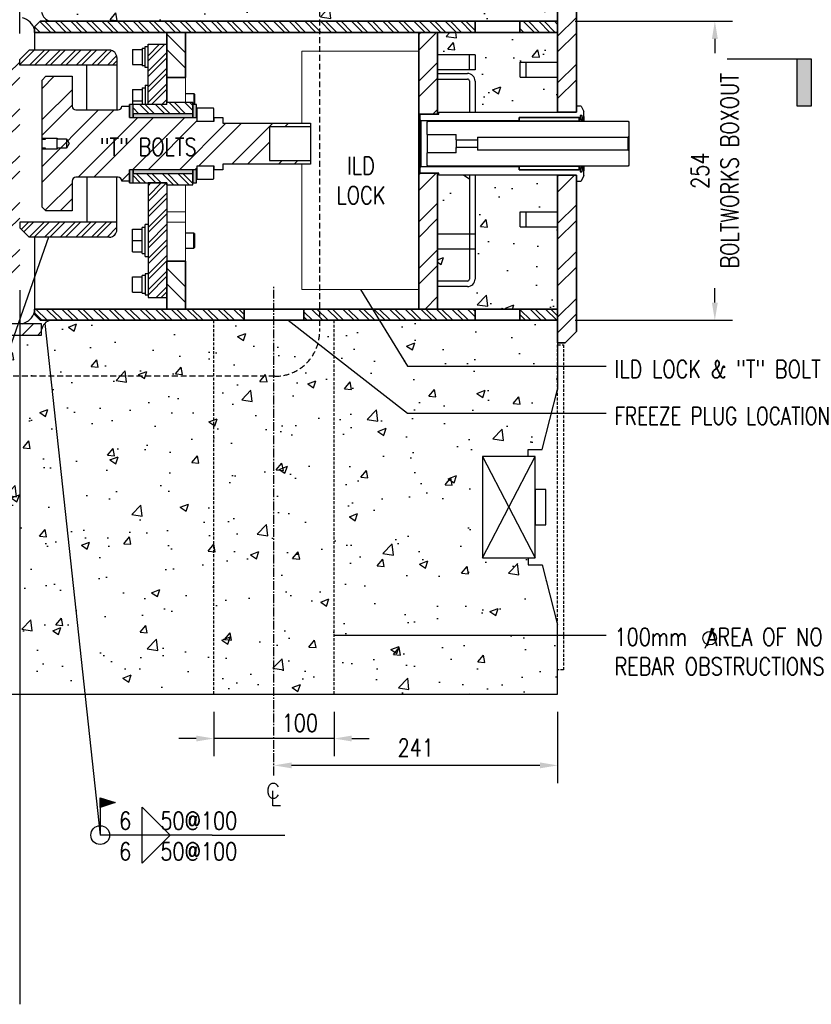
# Model space of a CAD drawing. Header units: millimetres. Extents: x -378 to 2927, y -2262 to 346.
# Tile 13 of 14: x 2255 to 2927, y -943 to -107. Entities that reach past the tile are written whole.
import ezdxf

# ---------------------------------------------------------------- set-up
doc = ezdxf.new("R2010")
doc.units = ezdxf.units.MM
doc.linetypes.add('CENTER2', pattern=[1.125, 0.75, -0.125, 0.125, -0.125])
doc.linetypes.add('HIDDEN', pattern=[0.375, 0.25, -0.125])
for name, color, linetype in [('G-ANNO-TTLS', 1, 'Continuous'), ('S-ANNO-CNTR', 1, 'CENTER2'), ('S-ANNO-SYMB_5', 5, 'Continuous'), ('S-ANNO-TEXT', 2, 'Continuous'), ('S-DETL-CONC', 4, 'Continuous'), ('S-DETL-STLS', 3, 'Continuous'), ('S-SDEL-DIMS', 3, 'Continuous'), ('S-SDEL-LW10', 8, 'Continuous'), ('S-SECT-HIDE', 2, 'HIDDEN'), ('S-SECT-PATT', 1, 'Continuous'), ('S-SECT-STLS', 3, 'Continuous')]:
    doc.layers.add(name, color=color, linetype=linetype)
doc.layers.add('S-SDEL-LW18', color=190, linetype='Continuous', lineweight=18)
doc.layers.add('S-SDEL-LW35', color=32, linetype='Continuous', lineweight=35)
doc.styles.add('ROMANS', font='ROMANS.shx', dxfattribs={"width": 0.8})
doc.styles.add('Text', font='romans.shx', dxfattribs={"width": 0.8, "height": 3})
doc.dimstyles.new('NFL_1', dxfattribs={"dimscale": 0, "dimtxt": 3, "dimasz": 3, "dimexe": 3, "dimexo": 3, "dimgap": 1.5, "dimtad": 1, "dimdec": 0, "dimzin": 3, "dimdsep": 46, "dimtxsty": 'Text', "dimcen": 3, "dimdle": 3, "dimclrd": 1, "dimclre": 1, "dimclrt": 2, "dimadec": 0, "dimazin": 0, "dimtfac": 0.75, "dimtdec": 0, "dimtmove": 2, "dimatfit": 3, "dimfxl": 0.125, "dimtfillclr": 1, "dimfrac": 2, "dimtolj": 1, "dimtzin": 0, "dimarcsym": 1})
doc.dimstyles.get("Standard").update_dxf_attribs({"dimtxt": 0.125, "dimasz": 0.125, "dimexe": 0.18, "dimexo": 0.0625, "dimgap": 0.125, "dimtad": 0, "dimtih": 1, "dimtoh": 1, "dimdec": 4, "dimzin": 0, "dimdsep": 46, "dimtxsty": 'Text', "dimcen": 0.125, "dimclrt": 2, "dimadec": 0, "dimazin": 0, "dimtfac": 1, "dimtdec": 4, "dimtofl": 0, "dimtmove": 0, "dimatfit": 3, "dimfxl": 0.18, "dimtolj": 1, "dimtzin": 0, "dimarcsym": 0})
pattern_1 = [(50, (-24082.74, -3050.7), (71.72602, -6.27521), [7.5, -82.5]), (355, (-24082.74, -3050.7), (-13.87513, 75.21921), [6, -66]), (100.45144, (-24076.76, -3051.22), (57.85088, 68.944), [6.37402, -70.11421]), (46.1842, (-24082.74, -3030.7), (106.72413, -16.55193), [11.25, -123.75]), (96.63564, (-24073.85, -3032.08), (93.4662, 97.41186), [9.56103, -105.17138]), (351.18416, (-24082.74, -3030.7), (93.4662, 97.41186), [9, -99]), (21, (-24072.74, -3035.7), (59.6907, -40.26189), [7.5, -82.5]), (326, (-24072.74, -3035.7), (24.33153, 72.515), [6, -66]), (71.45144, (-24067.766, -3039.054), (84.02224, 32.25312), [6.37402, -70.11421]), (37.5, (-24082.74, -3050.7), (1.215986, 33.289385), [0, -65.2, 0, -67, 0, -66.25]), (7.5, (-24082.74, -3050.7), (26.306954, 39.44117), [0, -38.2, 0, -63.7, 0, -25.25]), (327.5, (-24105.04, -3050.7), (53.382244, -2.255487), [0, -25, 0, -78, 0, -103.5]), (317.5, (-24115.04, -3050.7), (58.31862, 10.0105), [0, -32.5, 0, -51.8, 0, -73.5])]
pattern_2 = [(315, (-24082.74, -3050.699), (6.629126, 6.629126), []), (315, (-24082.74, -3055.1185), (6.629126, 6.629126), [])]
pattern_3 = [(45, (-24082.74, -3050.7), (-19.887378, 19.887378), []), (45, (-24069.482, -3050.7), (-19.887378, 19.887378), [])]
pattern_4 = [(45, (-24082.74, -3050.699), (-6.629126, 6.629126), []), (45, (-24078.3205, -3050.699), (-6.629126, 6.629126), [])]

# ---------------------------------------------------------------- blocks, each defined once
blk = doc.blocks.new('GH2105')
at = {"color": 0, "linetype": 'ByBlock', "lineweight": -2}
for points in [[(0.0192, 0.1763), (0.0145, 0.1858), (0.0049, 0.1954), (-0.0046, 0.2001), (-0.0237, 0.2001), (-0.0332, 0.1954), (-0.0427, 0.1858), (-0.0475, 0.1763), (-0.0522, 0.162), (-0.0522, 0.1383), (-0.0475, 0.124), (-0.0427, 0.1145), (-0.0332, 0.105), (-0.0237, 0.1002), (-0.0046, 0.1002), (0.0049, 0.105), (0.0145, 0.1145), (0.0192, 0.124)], [(0.0333, 0.05), (-0.0167, 0.05), (-0.0167, 0.15)]]:
    blk.add_lwpolyline(points, dxfattribs=at)
blk = doc.blocks.new('*D91')
at = {"layer": 'Defpoints', "color": 0, "transparency": 16777216}
for p in [(2711.65, -680.01), (2470.65, -740.55), (2470.65, -740.55)]:
    blk.add_point(p, dxfattribs=at)
at = {"layer": 'S-SDEL-DIMS', "color": 1, "lineweight": -2, "transparency": 16777216}
for p, q in [((2711.65, -695.01), (2711.65, -755.55)), ((2696.65, -740.55), (2485.65, -740.55))]:
    blk.add_line(p, q, dxfattribs=at)
at = {"layer": 'S-SDEL-DIMS', "color": 1, "transparency": 16777216}
for points in [[(2485.65, -738.05), (2485.65, -743.05), (2470.65, -740.55)], [(2696.65, -738.05), (2696.65, -743.05), (2711.65, -740.55)]]:
    blk.add_solid(points, dxfattribs=at)
at = {"layer": 'S-SDEL-DIMS', "color": 2, "transparency": 16777216, "insert": (2591.15, -725.55), "char_height": 15, "attachment_point": 5, "style": 'Text'}
blk.add_mtext('\\A1;241', dxfattribs=at)
blk = doc.blocks.new('GH2108')
at = {"color": 0, "linetype": 'ByBlock', "lineweight": -2}
blk.add_line((0.0299, 0.0048), (0.0731, 0.1002), dxfattribs=at)
blk.add_circle((0.0511, 0.0525), 0.0325, dxfattribs=at)
blk = doc.blocks.new('*D92')
at = {"layer": 'Defpoints', "color": 0, "transparency": 16777216}
for p in [(2711.65, -108.51), (2845.26, -108.51), (2711.65, -362.51)]:
    blk.add_point(p, dxfattribs=at)
at = {"layer": 'S-SDEL-DIMS', "color": 1, "lineweight": -2, "transparency": 16777216}
for p, q in [((2726.65, -108.51), (2860.26, -108.51)), ((2845.26, -123.51), (2845.26, -135.72)), ((2845.26, -347.51), (2845.26, -335.29)), ((2726.65, -362.51), (2860.26, -362.51))]:
    blk.add_line(p, q, dxfattribs=at)
at = {"layer": 'S-SDEL-DIMS', "color": 1, "transparency": 16777216}
for points in [[(2842.76, -123.51), (2847.76, -123.51), (2845.26, -108.51)], [(2842.76, -347.51), (2847.76, -347.51), (2845.26, -362.51)]]:
    blk.add_solid(points, dxfattribs=at)
at = {"layer": 'S-SDEL-DIMS', "color": 2, "transparency": 16777216, "insert": (2845.26, -235.51), "char_height": 15, "attachment_point": 5, "rotation": 90, "style": 'Text'}
blk.add_mtext('\\A1;254\\PBOLTWORKS BOXOUT', dxfattribs=at)
blk = doc.blocks.new('FLAG')
blk.add_hatch(color=0).paths.add_polyline_path([(-11.91, 8.03), (-14.29, 8.03), (-14.29, 0), (-11.91, 0)])
at = {"color": 0}
blk.add_lwpolyline([(0, 0), (-14.29, 0), (-14.29, 8.03), (-11.91, 8.03), (-11.91, 0)], dxfattribs=at)
blk = doc.blocks.new('*D100')
at = {"layer": 'Defpoints', "color": 0, "transparency": 16777216}
for p in [(2102.15, 114.28), (2254.55, 86.73), (2254.55, -133.96)]:
    blk.add_point(p, dxfattribs=at)
at = {"layer": 'S-SDEL-DIMS', "color": 1, "lineweight": -2, "transparency": 16777216}
for p, q in [((2254.55, -118.96), (2254.55, 101.73)), ((2102.15, 99.28), (2102.15, 71.73)), ((2117.15, 86.73), (2125.23, 86.73)), ((2239.55, 86.73), (2230.51, 86.73))]:
    blk.add_line(p, q, dxfattribs=at)
at = {"layer": 'S-SDEL-DIMS', "color": 1, "transparency": 16777216}
for points in [[(2117.15, 89.23), (2117.15, 84.23), (2102.15, 86.73)], [(2239.55, 89.23), (2239.55, 84.23), (2254.55, 86.73)]]:
    blk.add_solid(points, dxfattribs=at)
at = {"layer": 'S-SDEL-DIMS', "color": 2, "transparency": 16777216, "insert": (2177.87, 86.73), "char_height": 15, "attachment_point": 5, "style": 'Text'}
blk.add_mtext('\\A1;152 DOOR\\POVERLAP', dxfattribs=at)
blk = doc.blocks.new('*D102')
at = {"layer": 'Defpoints', "color": 0, "transparency": 16777216}
for p in [(2419.65, -680.01), (2521.65, -680.01), (2419.65, -717.75)]:
    blk.add_point(p, dxfattribs=at)
at = {"layer": 'S-SDEL-DIMS', "color": 1, "lineweight": -2, "transparency": 16777216}
for p, q in [((2419.65, -695.01), (2419.65, -732.75)), ((2521.65, -695.01), (2521.65, -732.75)), ((2404.65, -717.75), (2389.65, -717.75)), ((2521.65, -717.75), (2419.65, -717.75)), ((2536.65, -717.75), (2551.65, -717.75))]:
    blk.add_line(p, q, dxfattribs=at)
at = {"layer": 'S-SDEL-DIMS', "color": 1, "transparency": 16777216}
for points in [[(2404.65, -715.25), (2404.65, -720.25), (2419.65, -717.75)], [(2536.65, -715.25), (2536.65, -720.25), (2521.65, -717.75)]]:
    blk.add_solid(points, dxfattribs=at)
at = {"layer": 'S-SDEL-DIMS', "color": 2, "transparency": 16777216, "insert": (2492.63, -704.47), "char_height": 15, "attachment_point": 5, "style": 'Text'}
blk.add_mtext('\\A1;100', dxfattribs=at)
blk = doc.blocks.new('SH2006')
blk.add_line((0.75, 0), (0, 0))
blk.add_lwpolyline([(0.281, -0.187), (0.281, 0.187), (0.469, 0)], close=True)
blk = doc.blocks.new('SH2009')
blk.add_circle((0, 0), 0.063)
blk = doc.blocks.new('SH2008')
for p, q in [((0, 0.185), (0, 0.25)), ((0, 0.25), (0.1, 0.218)), ((0, 0.25), (0, 0)), ((0, 0.218), (0.1, 0.218)), ((0.1, 0.218), (0, 0.185)), ((0.003, 0.19), (0.003, 0.246)), ((0.003, 0.246), (0.09, 0.218)), ((0.09, 0.218), (0.003, 0.19)), ((0.006, 0.197), (0.006, 0.24)), ((0.006, 0.24), (0.078, 0.218)), ((0.078, 0.218), (0.006, 0.197)), ((0.01, 0.202), (0.01, 0.234)), ((0.01, 0.234), (0.067, 0.218)), ((0.067, 0.218), (0.01, 0.202)), ((0.014, 0.208), (0.014, 0.228)), ((0.014, 0.228), (0.051, 0.218)), ((0.051, 0.218), (0.014, 0.208)), ((0.032, 0.22), (0.018, 0.223)), ((0.018, 0.213), (0.032, 0.216))]:
    blk.add_line(p, q)

msp = doc.modelspace()

# ---------------------------------------------------------------- hatches: boundary and pattern name
at = {"layer": 'S-SECT-PATT'}
h = msp.add_hatch(dxfattribs=at)
h.set_pattern_fill('AR-CONC', color=256, scale=10)
h.set_pattern_definition(pattern_1)
h.paths.add_polyline_path([(2711.65, -7.01), (2111.65, -7.01), (2111.65, -96.01), (2273.15, -96.01), (2273.15, -100.76, 0.314251), (2280.9, -108.51), (2711.65, -108.51)])
h = msp.add_hatch(dxfattribs=at)
h.set_pattern_fill('ANSI32', color=256, scale=75)
h.set_pattern_definition(pattern_3)
h.paths.add_polyline_path([(2727.57, -98.94), (2718, -89.46), (2711.65, -89.46), (2711.65, -185.61), (2727.57, -185.61), (2727.57, -180.67), (2727.57, -180.67)])
h.paths.add_polyline_path([(2727.57, -244.21), (2727.57, -244.21), (2727.57, -239.33), (2711.65, -239.33), (2711.65, -381.56), (2718, -381.56), (2727.57, -371.99)])
h = msp.add_hatch(dxfattribs=at)
h.set_pattern_fill('ANSI32', color=256, scale=25, angle=270)
h.set_pattern_definition(pattern_2)
h.paths.add_polyline_path([(2711.65, -108.51), (2679.68, -108.51), (2679.68, -117.99), (2711.65, -117.99)])
h.paths.add_polyline_path([(2641.68, -108.51), (2271.89, -108.51), (2267.15, -113.25), (2267.15, -117.99), (2641.68, -117.99)])
h = msp.add_hatch(dxfattribs=at)
h.set_pattern_fill('ANSI32', color=256, scale=75, angle=270)
h.set_pattern_definition([(315, (-24082.74, -3050.7), (19.887378, 19.887378), []), (315, (-24082.74, -3063.957), (19.887378, 19.887378), [])])
h.paths.add_polyline_path([(2395.34, -312.21), (2379.5, -312.21), (2379.5, -343.03), (2379.5, -352.94), (2395.34, -352.94)])
h.paths.add_polyline_path([(2395.34, -117.99), (2379.5, -117.99), (2379.5, -156.23), (2395.34, -156.23)])
h = msp.add_hatch(dxfattribs=at)
h.set_pattern_fill('ANSI32', color=256, scale=75)
h.set_pattern_definition(pattern_3)
h.paths.add_polyline_path([(2609.71, -237.57), (2593.8, -237.57), (2593.8, -352.94), (2609.71, -352.94)])
h.paths.add_polyline_path([(2609.71, -117.99), (2593.8, -117.99), (2593.8, -187.31), (2609.71, -187.31)])
h = msp.add_hatch(dxfattribs=at)
h.set_pattern_fill('AR-CONC', color=256, scale=10)
h.set_pattern_definition(pattern_1)
h.paths.add_polyline_path([(2711.65, -117.99), (2609.71, -117.99), (2609.71, -137.04), (2641.46, -137.04), (2641.46, -149.74), (2609.71, -149.74), (2609.71, -152.87), (2635.03, -152.87, -0.414213), (2641.46, -159.31), (2641.46, -185.61), (2711.65, -185.61), (2711.65, -156.09), (2679.9, -156.09), (2679.9, -143.39), (2711.65, -143.39)])
h.paths.add_polyline_path([(2636.64, -159.22, 0.414214), (2635.03, -157.61), (2609.71, -157.61), (2609.71, -187.31), (2610.58, -187.31), (2610.58, -185.61), (2636.64, -185.61)])
h.paths.add_polyline_path([(2636.64, -239.33), (2610.58, -239.33), (2610.58, -237.57), (2609.71, -237.57), (2609.71, -289.44), (2636.64, -289.44)])
h.paths.add_polyline_path([(2636.64, -302.14), (2609.71, -302.14), (2609.71, -329.15), (2635.03, -329.15, 0.414214), (2636.64, -327.54)], flags=17)
h.paths.add_polyline_path([(2711.65, -283.09), (2679.9, -283.09), (2679.9, -270.39), (2711.65, -270.39), (2711.65, -239.33), (2641.46, -239.33), (2641.46, -327.45, -0.414214), (2635.03, -333.89), (2609.71, -333.89), (2609.71, -352.94), (2711.65, -352.94)])
h = msp.add_hatch(dxfattribs=at)
h.set_pattern_fill('ANSI32', color=256, scale=25)
h.set_pattern_definition(pattern_4)
h.paths.add_polyline_path([(2337.14, -139.34, 0.417349), (2330.48, -132.96), (2262.48, -132.96), (2254.55, -140.9), (2254.55, -145.71), (2337.14, -145.71)])
h.paths.add_polyline_path([(2337.14, -285.32), (2337.14, -279.17), (2254.55, -279.17), (2254.55, -283.98), (2262.48, -291.92), (2330.84, -291.92, 0.411085)])
h = msp.add_hatch(dxfattribs=at)
h.set_pattern_fill('ANSI32', color=256, scale=25)
h.set_pattern_definition(pattern_4)
h.paths.add_polyline_path([(2379.5, -127.9), (2363.59, -127.9), (2363.59, -179.11), (2379.5, -179.11), (2379.5, -177.49)])
h.paths.add_polyline_path([(2379.5, -277.26), (2379.5, -245.83), (2363.59, -245.83), (2363.59, -343.03), (2379.5, -343.03), (2379.5, -312.21), (2379.5, -312.21)])
h = msp.add_hatch(dxfattribs=at)
h.set_pattern_fill('ANSI32', color=256, scale=75)
h.set_pattern_definition([(45, (-24080.34, -3050.7), (-19.887378, 19.887378), []), (45, (-24067.082, -3050.7), (-19.887378, 19.887378), [])])
h.paths.add_polyline_path([(2254.55, -133.96), (2203.6, -133.96, 0.419789), (2206.98, -138.5), (2239.51, -143.43, -0.375189), (2245.05, -149.78), (2245.05, -321.15, -0.366443), (2239.71, -327.46), (2206.86, -332.44, 0.410773), (2203.6, -336.96), (2254.55, -336.96)])
h = msp.add_hatch(dxfattribs=at)
h.set_pattern_fill('ANSI32', color=256, scale=75)
h.set_pattern_definition([(45, (-24755.016, -3276.357), (-19.887378, 19.887378), []), (45, (-24741.758, -3276.357), (-19.887378, 19.887378), [])])
h.paths.add_polyline_path([(2302.29, -183.86), (2338.19, -183.86, 0.414214), (2341.37, -180.67), (2347.74, -180.67), (2347.74, -190.29), (2405.17, -190.29), (2405.17, -193.41), (2419.74, -193.41), (2419.74, -190.29), (2427.12, -190.29), (2427.12, -195.03), (2501.69, -195.03), (2501.69, -198.15), (2466.74, -198.15), (2466.74, -226.73), (2501.69, -226.73), (2501.69, -229.85), (2427.12, -229.85), (2427.12, -234.59), (2419.74, -234.59), (2419.74, -231.47), (2405.17, -231.47), (2405.17, -234.59), (2347.74, -234.59), (2347.74, -244.21), (2341.37, -244.21, 0.414217), (2338.19, -241.02), (2302.29, -241.02, 0.414214), (2299.1, -244.21), (2299.1, -269.61), (2276.89, -269.61), (2273.7, -266.42), (2273.7, -158.46), (2276.89, -155.27), (2299.1, -155.27), (2299.1, -180.67, 0.414214)])
h = msp.add_hatch(color=256, dxfattribs=at)
h.dxf.hatch_style = 1
h.paths.add_polyline_path([(2350.92, -234.66), (2347.74, -234.66), (2347.74, -245.76), (2350.92, -245.76)], flags=16)
h.paths.add_polyline_path([(2350.92, -237.84), (2350.92, -245.76), (2350.92, -245.76), (2347.74, -245.76), (2347.74, -234.59), (2404.9, -234.59), (2404.9, -245.76), (2401.72, -245.76), (2401.72, -238.65), (2400.91, -237.84)])
h.paths.add_polyline_path([(2404.9, -179.11), (2401.72, -179.11), (2401.72, -186.23), (2401.72, -190.22), (2404.9, -190.22)])
h.paths.add_polyline_path([(2401.72, -187.04), (2350.92, -187.04), (2350.92, -190.22), (2401.72, -190.22)])
h.paths.add_polyline_path([(2350.92, -179.11), (2347.74, -179.11), (2347.74, -190.22), (2350.92, -190.22)])
h = msp.add_hatch(dxfattribs=at)
h.set_pattern_fill('ANSI32', color=256, scale=25, angle=270)
h.set_pattern_definition([(315, (-24755.016, -3106.199), (6.629126, 6.629126), []), (315, (-24755.016, -3110.6185), (6.629126, 6.629126), [])])
h.paths.add_polyline_path([(2401.72, -179.11), (2401.72, -177.49), (2379.5, -177.49), (2379.5, -179.11), (2350.92, -179.11), (2350.92, -186.23), (2350.92, -187.04), (2401.72, -187.04)])
h.paths.add_polyline_path([(2401.72, -238.65), (2400.91, -237.84), (2350.92, -237.84), (2350.92, -245.76), (2379.5, -245.76), (2379.5, -247.39), (2401.72, -247.39), (2401.72, -245.76), (2401.72, -245.76)])
h = msp.add_hatch(color=256, dxfattribs=at)
h.dxf.hatch_style = 1
h.paths.add_polyline_path([(2350.92, -234.66), (2347.74, -234.66), (2347.74, -245.76), (2350.92, -245.76)])
h = msp.add_hatch(dxfattribs=at)
h.set_pattern_fill('ANSI32', color=256, scale=25, angle=270)
h.set_pattern_definition(pattern_2)
h.paths.add_polyline_path([(2445.25, -352.94), (2267.15, -352.94), (2267.15, -357.68), (2271.89, -362.51), (2445.25, -362.51)])
h = msp.add_hatch(dxfattribs=at)
h.set_pattern_fill('ANSI32', color=256, scale=25, angle=270)
h.set_pattern_definition(pattern_2)
h.paths.add_polyline_path([(2641.68, -352.94), (2496.05, -352.94), (2496.05, -362.51), (2641.68, -362.51)])
h.paths.add_polyline_path([(2711.65, -352.94), (2679.68, -352.94), (2679.68, -362.51), (2711.65, -362.51)])
h = msp.add_hatch(dxfattribs=at)
h.set_pattern_fill('AR-CONC', color=256, scale=10)
h.set_pattern_definition(pattern_1)
h.paths.add_polyline_path([(2711.65, -421.26), (2711.65, -383.26), (2711.65, -362.51), (2521.65, -362.51), (2521.65, -680.01), (2711.65, -680.01), (2711.65, -621.26), (2698.65, -570.26), (2686.65, -570.26), (2686.65, -564.26), (2647.88, -564.26), (2647.88, -478.26), (2686.65, -478.26), (2686.65, -472.26), (2698.65, -472.26)])
h.paths.add_polyline_path([(2521.65, -362.51), (2470.65, -362.51), (2470.65, -680.01), (2521.65, -680.01)])
h.paths.add_polyline_path([(2470.65, -362.51), (2419.65, -362.51), (2419.65, -680.01), (2470.65, -680.01)])
h.paths.add_polyline_path([(2419.65, -362.51), (2280.9, -362.51, 0.314251), (2273.15, -370.26), (2273.15, -375.01), (2111.65, -375.01), (2111.65, -525.01), (2102.15, -525.01), (2102.15, -680.01), (2419.65, -680.01)])
h = msp.add_hatch(dxfattribs=at)
h.set_pattern_fill('ANSI32', color=256, scale=75)
h.set_pattern_definition([(45, (-24269.374, -3115.76), (-19.887378, 19.887378), []), (45, (-24256.116, -3115.76), (-19.887378, 19.887378), [])])
h.paths.add_polyline_path([(2273.15, -365.51), (2102.15, -365.5), (2102.15, -525.01), (2111.65, -525.01), (2111.65, -375.01), (2273.15, -375.01)])

# ---------------------------------------------------------------- linework, layer by layer
at = {"layer": 'S-ANNO-CNTR', "ltscale": 10}
msp.add_line((2470.65, -749.02), (2470.65, -333.45), dxfattribs=at)
at = {"layer": 'S-ANNO-SYMB_5', "linetype": 'HIDDEN', "ltscale": 20}
msp.add_lwpolyline([(1867.19, 35.91), (2471.4, 35.91, -0.430022), (2509.4, -2.09), (2509.4, -372.1, -0.414214), (2471.4, -410.1), (1867.19, -410.1, -0.414214), (1829.19, -372.1), (1829.19, -2.09, -0.403863)], format="xyb", close=True, dxfattribs=at)
at = {"layer": 'S-ANNO-TEXT', "ltscale": 10}
msp.add_line((2254.55, -336.96), (2254.55, -943.5), dxfattribs=at)
at = {"layer": 'S-ANNO-TEXT'}
msp.add_line((2418.24, -799.78), (2479.8, -799.78), dxfattribs=at)
at = {"layer": 'S-DETL-CONC'}
for p, q in [((2711.65, -108.51), (2711.65, -7.01)), ((2271.89, -362.51), (2711.65, -362.51)), ((2711.65, -362.51), (2711.65, -421.26)), ((2698.65, -472.26), (2711.65, -421.26)), ((2686.65, -478.26), (2686.65, -472.26)), ((2686.65, -472.26), (2698.65, -472.26)), ((2686.65, -564.26), (2686.65, -570.26)), ((2686.65, -570.26), (2698.65, -570.26)), ((2698.65, -570.26), (2711.65, -621.26)), ((2711.65, -680.01), (2711.65, -621.26)), ((2102.15, -680.01), (2711.65, -680.01))]:
    msp.add_line(p, q, dxfattribs=at)
at = {"layer": 'S-DETL-STLS'}
msp.add_lwpolyline([(2102.15, -525.01), (2111.65, -525.01), (2111.65, -375.01), (2273.15, -375.01), (2273.15, -365.51), (2102.15, -365.5)], close=True, dxfattribs=at)
at = {"layer": 'S-SDEL-LW10'}
for p, q in [((2641.46, -137.04), (2609.71, -137.04)), ((2636.64, -149.74), (2636.64, -137.04)), ((2641.46, -137.04), (2641.46, -149.74)), ((2641.46, -149.74), (2609.71, -149.74)), ((2684.73, -143.39), (2684.73, -156.09)), ((2609.71, -152.87), (2635.03, -152.87)), ((2350.38, -166.47), (2350.38, -179.11)), ((2358.51, -165.18), (2358.51, -179.11)), ((2361.08, -162.74), (2361.08, -179.11)), ((2641.46, -159.31), (2641.46, -185.61)), ((2402.47, -169.82), (2402.47, -179.11)), ((2403.01, -170.36), (2403.01, -179.11)), ((2350.38, -176.19), (2358.51, -176.19)), ((2641.46, -239.33), (2641.46, -327.45)), ((2684.73, -270.39), (2684.73, -283.09)), ((2350.38, -304.46), (2350.38, -285.02)), ((2641.46, -289.44), (2609.71, -289.44)), ((2641.46, -289.44), (2641.46, -302.14)), ((2350.38, -294.74), (2358.51, -294.74)), ((2641.46, -302.14), (2609.71, -302.14)), ((2635.03, -333.89), (2609.71, -333.89))]:
    msp.add_line(p, q, dxfattribs=at)
for points in [[(2267.15, -117.99), (2267.15, -132.96)], [(2350.38, -132.42), (2358.51, -132.42)], [(2350.38, -132.42), (2350.38, -145.36), (2358.51, -145.36)], [(2358.51, -131.35), (2361.08, -131.35)], [(2361.08, -129.91), (2363.59, -129.91)], [(2361.08, -146.43), (2358.51, -146.43)], [(2363.59, -147.87), (2361.08, -147.87)], [(2679.9, -156.09), (2679.9, -143.39)], [(2679.9, -143.39), (2711.65, -143.39)], [(2609.71, -157.61), (2635.03, -157.61)], [(2679.9, -156.09), (2711.65, -156.09)], [(2350.38, -166.47), (2358.51, -166.47)], [(2358.51, -165.18), (2361.08, -165.18)], [(2361.08, -162.74), (2363.59, -162.74)], [(2636.64, -159.22), (2636.64, -185.61)], [(2395.35, -169.82), (2402.47, -169.82)], [(2402.47, -169.82), (2403.01, -170.36)], [(2405.17, -182.57), (2405.17, -190.29)], [(2636.64, -239.33), (2636.64, -327.54)], [(2679.9, -283.09), (2679.9, -270.39)], [(2679.9, -270.39), (2711.65, -270.39)], [(2361.08, -283.66), (2358.51, -283.66)], [(2363.59, -281.23), (2361.08, -281.23)], [(2679.9, -283.09), (2711.65, -283.09)], [(2267.15, -291.92), (2267.15, -352.94)], [(2350.38, -285.02), (2358.51, -285.02)], [(2402.47, -288.37), (2395.35, -288.37)], [(2403.01, -288.91), (2402.47, -288.37)], [(2402.47, -301.11), (2403.01, -300.56)], [(2350.38, -304.46), (2358.51, -304.46)], [(2358.51, -305.75), (2361.08, -305.75)], [(2361.08, -308.18), (2363.59, -308.18)], [(2395.35, -301.11), (2402.47, -301.11)], [(2350.38, -338.51), (2350.38, -325.56), (2358.51, -325.56)], [(2361.08, -324.5), (2358.51, -324.5)], [(2363.59, -323.06), (2361.08, -323.06)], [(2635.03, -329.15), (2609.71, -329.15)], [(2350.38, -338.51), (2358.51, -338.51)], [(2358.51, -339.58), (2361.08, -339.58)], [(2361.08, -341.02), (2363.59, -341.02)]]:
    msp.add_lwpolyline(points, dxfattribs=at)
for points in [[(2419.47, -193.41), (2419.47, -192.59), (2419.47, -182.91, 0.399485), (2418.92, -182.23), (2405.51, -182.23)], [(2405.17, -234.59), (2405.17, -242.31, 0.34464), (2405.51, -242.65), (2418.92, -242.65, 0.399485), (2419.47, -241.97), (2419.47, -232.29), (2419.47, -231.47)]]:
    msp.add_lwpolyline(points, format="xyb", dxfattribs=at)
for centre, radius, start, end in [((2252.82, -119.87), 14.95, 16.47725, 73.87931), ((2282.58, -99.08), 9.58, 190.10922, 259.89078), ((2635.03, -159.31), 6.43, 0, 90), ((2635.03, -159.22), 1.61, 0, 90), ((2405.56, -182.62), 0.389, 96.96795, 173.03205), ((2635.03, -327.45), 6.43, 270, 0), ((2635.03, -327.54), 1.61, 270, 0), ((2252.82, -351.06), 14.95, 286.12069, 343.52275), ((2282.58, -371.94), 9.58, 100.10922, 169.89078)]:
    msp.add_arc(centre, radius, start, end, dxfattribs=at)
for points in [[(2358.51, -131.35), (2358.51, -131.35), (2358.51, -146.43), (2358.51, -146.43)], [(2358.51, -339.58), (2358.51, -339.58), (2358.51, -324.5), (2358.51, -324.5)]]:
    msp.add_open_spline(points, degree=3, dxfattribs=at)
for points in [[(2361.08, -147.87), (2361.08, -147.87), (2361.08, -147.8), (2361.08, -147.8), (2361.08, -141.86), (2361.08, -134.92), (2361.08, -129.98), (2361.08, -129.98), (2361.08, -129.91), (2361.08, -129.91)], [(2358.51, -305.75), (2358.51, -305.75), (2358.51, -305.47), (2358.51, -305.47), (2358.51, -298.3), (2358.51, -291.12), (2358.51, -283.94), (2358.51, -283.94), (2358.51, -283.66), (2358.51, -283.66)], [(2361.08, -308.18), (2361.08, -308.18), (2361.08, -307.91), (2361.08, -307.91), (2361.08, -299.06), (2361.08, -290.21), (2361.08, -281.36), (2361.08, -281.36), (2361.08, -281.23), (2361.08, -281.23)], [(2402.47, -301.11), (2402.47, -301.11), (2402.47, -300.97), (2402.47, -300.97), (2402.47, -296.86), (2402.47, -292.75), (2402.47, -288.64), (2402.47, -288.64), (2402.47, -288.37), (2402.47, -288.37)], [(2403.01, -288.91), (2403.01, -288.91), (2403.01, -289.32), (2403.01, -289.32), (2403.01, -293.02), (2403.01, -296.73), (2403.01, -300.43), (2403.01, -300.43), (2403.01, -300.56), (2403.01, -300.56)], [(2361.08, -323.06), (2361.08, -323.06), (2361.08, -323.13), (2361.08, -323.13), (2361.08, -329.07), (2361.08, -336.01), (2361.08, -340.95), (2361.08, -340.95), (2361.08, -341.02), (2361.08, -341.02)]]:
    msp.add_open_spline(points, degree=3, knots=[0, 0, 0, 0, 1, 1, 1, 2, 2, 2, 3, 3, 3, 3], dxfattribs=at)
at = {"layer": 'S-SDEL-LW18'}
for p, q in [((2379.5, -270.26), (2395.35, -270.26)), ((2379.5, -279.26), (2395.35, -279.26))]:
    msp.add_line(p, q, dxfattribs=at)
for points in [[(2494.41, -229.85), (2494.41, -336.24), (2593.8, -336.24), (2593.8, -133.91), (2494.41, -133.91), (2494.41, -195.03)], [(2395.34, -156.23), (2395.34, -177.49)], [(2395.35, -247.39), (2395.35, -312.21)]]:
    msp.add_lwpolyline(points, dxfattribs=at)
at = {"layer": 'S-SDEL-LW35'}
for p, q in [((2641.68, -108.51), (2641.68, -117.99)), ((2679.68, -108.51), (2679.68, -117.99)), ((2395.34, -156.23), (2395.34, -117.99)), ((2609.71, -187.31), (2593.8, -187.31)), ((2711.65, -185.61), (2727.57, -185.61)), ((2609.71, -237.57), (2593.8, -237.57)), ((2711.65, -239.33), (2727.57, -239.33)), ((2445.25, -362.51), (2445.25, -352.94)), ((2496.05, -362.51), (2496.05, -352.94)), ((2641.68, -362.51), (2641.68, -352.94)), ((2679.68, -362.51), (2679.68, -352.94))]:
    msp.add_line(p, q, dxfattribs=at)
for points in [[(2711.65, -185.61), (2711.65, -89.46)], [(2727.57, -185.61), (2727.57, -98.94)], [(2271.89, -108.51), (2267.15, -113.25)], [(2711.65, -108.51), (2711.65, -117.99), (2267.15, -117.99)], [(2711.65, -108.51), (2271.89, -108.51)], [(2267.15, -113.25), (2267.15, -117.99)], [(2379.5, -117.99), (2379.5, -177.49)], [(2593.8, -117.99), (2593.8, -352.94)], [(2609.71, -117.99), (2609.71, -187.31)], [(2379.5, -156.23), (2395.35, -156.23)], [(2609.71, -237.57), (2609.71, -352.94)], [(2711.65, -381.56), (2711.65, -239.33)], [(2727.57, -371.99), (2727.57, -239.33)], [(2379.5, -312.21), (2379.5, -352.94)], [(2379.5, -312.21), (2395.35, -312.21)], [(2395.34, -312.21), (2395.34, -352.94)], [(2267.15, -352.94), (2267.15, -357.68)], [(2711.65, -352.94), (2267.15, -352.94)], [(2267.15, -357.68), (2271.89, -362.51)], [(2711.65, -362.51), (2271.89, -362.51)], [(2727.57, -371.99), (2718, -381.56)], [(2711.65, -381.56), (2718, -381.56)]]:
    msp.add_lwpolyline(points, dxfattribs=at)
at = {"layer": 'S-SECT-HIDE', "ltscale": 10}
for p, q in [((2419.65, -680.01), (2419.65, -362.51)), ((2521.65, -680.01), (2521.65, -362.51))]:
    msp.add_line(p, q, dxfattribs=at)
msp.add_lwpolyline([(2711.65, -659.26), (2711.65, -383.26), (2716.68, -383.26), (2716.68, -659.26)], close=True, dxfattribs=at)
at = {"layer": 'S-SECT-STLS'}
for p, q in [((2273.7, -158.46), (2276.89, -155.27)), ((2273.7, -217.18), (2273.7, -158.46)), ((2276.89, -155.27), (2299.1, -155.27)), ((2299.1, -155.27), (2299.1, -180.67)), ((2302.29, -183.86), (2338.19, -183.86)), ((2341.37, -180.67), (2347.74, -180.67)), ((2347.74, -180.67), (2347.74, -190.29)), ((2347.74, -190.29), (2405.17, -190.29)), ((2405.17, -190.29), (2405.17, -193.41)), ((2419.74, -190.29), (2427.12, -190.29)), ((2419.74, -193.41), (2419.74, -190.29)), ((2427.12, -190.29), (2427.12, -195.03)), ((2405.17, -193.41), (2419.74, -193.41)), ((2427.12, -195.03), (2501.69, -195.03)), ((2501.69, -195.03), (2501.69, -198.15)), ((2501.69, -198.15), (2501.69, -226.73)), ((2294.36, -208.44), (2294.36, -216.44)), ((2273.7, -266.42), (2273.7, -217.18)), ((2419.74, -231.47), (2405.17, -231.47)), ((2405.17, -231.47), (2405.17, -234.59)), ((2419.74, -234.59), (2419.74, -231.47)), ((2501.69, -229.85), (2427.12, -229.85)), ((2427.12, -229.85), (2427.12, -234.59)), ((2501.69, -226.73), (2501.69, -229.85)), ((2338.19, -241.02), (2302.29, -241.02)), ((2405.17, -234.59), (2347.74, -234.59)), ((2347.74, -234.59), (2347.74, -244.21)), ((2427.12, -234.59), (2419.74, -234.59)), ((2299.1, -244.21), (2299.1, -269.61)), ((2347.74, -244.21), (2341.37, -244.21)), ((2276.89, -269.61), (2273.7, -266.42)), ((2299.1, -269.61), (2276.89, -269.61)), ((2647.88, -478.26), (2692.65, -564.26)), ((2647.88, -564.26), (2692.65, -478.26))]:
    msp.add_line(p, q, dxfattribs=at)
for points in [[(2330.84, -132.96), (2262.48, -132.96), (2254.55, -140.9)], [(2363.59, -127.9), (2379.5, -127.9)], [(2363.59, -179.11), (2363.59, -127.9)], [(2337.14, -145.71), (2254.55, -145.71), (2254.55, -140.9)], [(2337.14, -139.34), (2337.14, -183.86)], [(2311.71, -183.86), (2311.71, -145.71)], [(2350.92, -179.11), (2347.74, -179.11)], [(2347.74, -190.22), (2347.74, -179.11)], [(2350.92, -190.22), (2350.92, -179.11), (2347.74, -179.11), (2347.74, -190.22), (2350.92, -190.22)], [(2350.92, -190.22), (2350.92, -179.11), (2347.74, -179.11), (2347.74, -190.22), (2350.92, -190.22)], [(2350.92, -190.22), (2350.92, -179.11), (2347.74, -179.11), (2347.74, -190.22), (2350.92, -190.22)], [(2350.92, -190.22), (2350.92, -179.11), (2347.74, -179.11), (2347.74, -190.22), (2350.92, -190.22)], [(2350.92, -190.22), (2350.92, -179.11)], [(2379.5, -179.11), (2350.92, -179.11)], [(2350.92, -186.23), (2350.92, -179.11)], [(2401.72, -177.49), (2379.5, -177.49)], [(2379.5, -179.11), (2379.5, -177.49)], [(2401.72, -186.23), (2401.72, -177.49)], [(2404.9, -179.11), (2401.72, -179.11)], [(2401.72, -190.22), (2401.72, -179.11)], [(2404.9, -190.22), (2404.9, -179.11), (2401.72, -179.11), (2401.72, -190.22), (2404.9, -190.22)], [(2404.9, -190.22), (2404.9, -179.11), (2401.72, -179.11), (2401.72, -190.22), (2404.9, -190.22)], [(2404.9, -190.22), (2404.9, -179.11), (2401.72, -179.11), (2401.72, -190.22), (2404.9, -190.22)], [(2404.9, -190.22), (2404.9, -179.11), (2401.72, -179.11), (2401.72, -190.22), (2404.9, -190.22)], [(2404.9, -190.22), (2404.9, -179.11)], [(2731.63, -180.67), (2727.57, -180.67)], [(2727.57, -185.61), (2727.57, -180.67)], [(2731.63, -180.67), (2733.94, -185.28)], [(2350.92, -190.22), (2350.92, -187.04)], [(2401.72, -190.22), (2401.72, -187.04), (2350.92, -187.04), (2350.92, -190.22), (2401.72, -190.22)], [(2401.72, -190.22), (2401.72, -187.04), (2350.92, -187.04), (2350.92, -190.22), (2401.72, -190.22)], [(2401.72, -190.22), (2401.72, -187.04), (2350.92, -187.04), (2350.92, -190.22), (2401.72, -190.22)], [(2401.72, -190.22), (2401.72, -187.04), (2350.92, -187.04), (2350.92, -190.22), (2401.72, -190.22)], [(2401.72, -187.04), (2350.92, -187.04)], [(2400.91, -187.04), (2351.73, -187.04)], [(2401.72, -190.22), (2401.72, -187.04)], [(2404.9, -190.22), (2404.9, -190.29)], [(2594.73, -188.05), (2595.48, -187.31)], [(2594.73, -192.12), (2594.73, -188.05)], [(2595.48, -192.86), (2594.73, -192.12)], [(2595.48, -187.31), (2610.58, -187.31)], [(2610.58, -185.61), (2727.57, -185.61)], [(2610.58, -187.31), (2610.58, -185.61)], [(2679.07, -190.15), (2730.68, -190.15)], [(2679.07, -190.15), (2679.07, -192.86)], [(2679.07, -193.4), (2679.07, -190.22)], [(2729.87, -193.4), (2729.87, -190.22), (2679.07, -190.22), (2679.07, -193.4), (2729.87, -193.4)], [(2729.87, -193.4), (2729.87, -190.22), (2679.07, -190.22), (2679.07, -193.4), (2729.87, -193.4)], [(2729.87, -193.4), (2729.87, -190.22), (2679.07, -190.22), (2679.07, -193.4), (2729.87, -193.4)], [(2729.87, -193.4), (2729.87, -190.22), (2679.07, -190.22), (2679.07, -193.4), (2729.87, -193.4)], [(2729.87, -190.22), (2679.07, -190.22)], [(2729.87, -193.4), (2729.87, -190.22)], [(2730.68, -190.02), (2730.55, -190.15)], [(2732.24, -188.59), (2730.68, -188.59)], [(2730.68, -188.59), (2730.68, -191.85)], [(2732.45, -188.87), (2730.68, -188.87)], [(2730.68, -188.87), (2730.68, -190.15)], [(2732.24, -191.85), (2730.68, -191.85)], [(2730.68, -193.4), (2730.68, -191.85)], [(2732.24, -188.59), (2732.24, -191.85)], [(2732.24, -193.4), (2732.24, -191.85)], [(2732.45, -190.15), (2732.45, -188.87)], [(2732.45, -190.15), (2733.19, -190.15)], [(2732.45, -193.4), (2732.45, -190.15)], [(2733.94, -189.41), (2733.19, -190.15)], [(2733.19, -193.4), (2733.19, -190.15)], [(2733.94, -189.41), (2733.94, -185.28)], [(2733.94, -189.41), (2733.94, -193.4)], [(2501.69, -198.15), (2466.74, -198.15), (2466.74, -226.73), (2501.69, -226.73)], [(2595.48, -192.86), (2679.07, -192.86)], [(2600.76, -194.15), (2601.5, -193.4)], [(2600.76, -204.72), (2600.76, -194.15)], [(2601.5, -193.4), (2771.46, -193.4)], [(2729.87, -193.4), (2679.07, -193.4)], [(2771.46, -193.4), (2772.21, -194.15)], [(2772.21, -194.15), (2772.21, -206.21)], [(2273.7, -207.7), (2286.37, -207.7)], [(2276.21, -208.85), (2273.7, -208.85)], [(2276.21, -207.7), (2276.21, -208.85)], [(2286.37, -207.7), (2286.37, -208.44)], [(2286.37, -216.77), (2286.37, -208.1)], [(2286.37, -208.44), (2294.36, -208.44)], [(2294.36, -208.44), (2296.73, -212.44)], [(2600.76, -204.72), (2625.35, -204.72)], [(2625.35, -209.19), (2625.35, -204.72)], [(2643.64, -206.95), (2643.64, -209.19)], [(2643.64, -206.95), (2771.46, -206.95)], [(2772.21, -206.21), (2771.46, -206.95)], [(2273.7, -216.03), (2276.21, -216.03)], [(2286.37, -217.18), (2273.7, -217.18)], [(2276.21, -216.03), (2276.21, -217.18)], [(2286.37, -216.44), (2286.37, -217.18)], [(2294.36, -216.44), (2286.37, -216.44)], [(2296.73, -212.44), (2294.36, -216.44)], [(2625.35, -209.19), (2643.64, -209.19)], [(2625.96, -215.69), (2625.35, -216.3)], [(2625.35, -220.16), (2625.35, -215.69)], [(2643.64, -215.69), (2625.35, -215.69)], [(2643.64, -215.69), (2643.64, -217.93)], [(2600.76, -230.73), (2600.76, -220.16)], [(2625.35, -220.16), (2600.76, -220.16)], [(2771.46, -217.93), (2643.64, -217.93)], [(2771.46, -217.93), (2772.21, -218.67)], [(2772.21, -218.67), (2772.21, -230.73), (2771.46, -231.47)], [(2418.72, -231.47), (2405.85, -231.47)], [(2594.73, -232.76), (2595.48, -232.02)], [(2594.73, -236.83), (2594.73, -232.76)], [(2679.07, -232.02), (2595.48, -232.02)], [(2601.5, -231.47), (2600.76, -230.73)], [(2771.46, -231.47), (2601.5, -231.47)], [(2679.07, -234.66), (2679.07, -231.47)], [(2679.07, -231.47), (2679.07, -234.66), (2729.87, -234.66), (2729.87, -231.47), (2679.07, -231.47)], [(2679.07, -231.47), (2679.07, -234.66), (2729.87, -234.66), (2729.87, -231.47), (2679.07, -231.47)], [(2679.07, -231.47), (2679.07, -234.66), (2729.87, -234.66), (2729.87, -231.47), (2679.07, -231.47)], [(2679.07, -231.47), (2679.07, -234.66), (2729.87, -234.66), (2729.87, -231.47), (2679.07, -231.47)], [(2679.07, -231.47), (2729.87, -231.47)], [(2679.07, -232.02), (2679.07, -234.73)], [(2729.87, -234.66), (2729.87, -231.47)], [(2730.68, -233.03), (2730.68, -231.47)], [(2730.68, -233.03), (2732.24, -233.03)], [(2730.68, -233.03), (2730.68, -236.28)], [(2732.24, -233.03), (2732.24, -231.47)], [(2732.24, -233.03), (2732.24, -236.28)], [(2733.19, -234.73), (2732.45, -234.73), (2732.45, -231.47)], [(2733.19, -234.73), (2733.19, -231.47)], [(2733.94, -231.47), (2733.94, -235.47)], [(2311.71, -241.02), (2311.71, -279.17)], [(2337.14, -285.54), (2337.14, -241.02)], [(2347.74, -234.66), (2347.74, -245.76), (2350.92, -245.76), (2350.92, -234.66), (2347.74, -234.66)], [(2347.74, -234.66), (2347.74, -245.76), (2350.92, -245.76), (2350.92, -234.66), (2347.74, -234.66)], [(2347.74, -234.66), (2347.74, -245.76), (2350.92, -245.76), (2350.92, -234.66), (2347.74, -234.66)], [(2347.74, -234.66), (2347.74, -245.76), (2350.92, -245.76), (2350.92, -234.66), (2347.74, -234.66)], [(2347.74, -245.76), (2347.74, -234.66)], [(2350.92, -245.76), (2350.92, -234.66)], [(2350.92, -234.66), (2350.92, -237.84), (2401.72, -237.84), (2401.72, -234.66), (2350.92, -234.66)], [(2350.92, -234.66), (2350.92, -237.84), (2401.72, -237.84), (2401.72, -234.66), (2350.92, -234.66)], [(2350.92, -234.66), (2350.92, -237.84), (2401.72, -237.84), (2401.72, -234.66), (2350.92, -234.66)], [(2350.92, -234.66), (2350.92, -237.84), (2401.72, -237.84), (2401.72, -234.66), (2350.92, -234.66)], [(2350.92, -237.84), (2350.92, -234.66)], [(2350.92, -237.84), (2401.72, -237.84)], [(2350.92, -245.76), (2350.92, -238.65)], [(2351.73, -237.84), (2400.91, -237.84)], [(2400.91, -237.84), (2401.72, -238.65)], [(2401.72, -245.76), (2401.72, -234.66)], [(2401.72, -237.84), (2401.72, -234.66)], [(2401.72, -234.66), (2401.72, -245.76), (2404.9, -245.76), (2404.9, -234.66), (2401.72, -234.66)], [(2401.72, -234.66), (2401.72, -245.76), (2404.9, -245.76), (2404.9, -234.66), (2401.72, -234.66)], [(2401.72, -234.66), (2401.72, -245.76), (2404.9, -245.76), (2404.9, -234.66), (2401.72, -234.66)], [(2401.72, -234.66), (2401.72, -245.76), (2404.9, -245.76), (2404.9, -234.66), (2401.72, -234.66)], [(2401.72, -247.39), (2401.72, -238.65)], [(2404.9, -234.59), (2404.9, -234.66)], [(2404.9, -245.76), (2404.9, -234.66)], [(2595.48, -237.57), (2594.73, -236.83)], [(2610.58, -237.57), (2595.48, -237.57)], [(2610.58, -239.33), (2610.58, -237.57)], [(2727.57, -239.33), (2610.58, -239.33)], [(2679.07, -234.66), (2729.87, -234.66)], [(2730.68, -234.73), (2679.07, -234.73)], [(2727.57, -244.21), (2727.57, -239.33)], [(2730.68, -234.73), (2730.68, -236.01)], [(2730.68, -236.01), (2732.45, -236.01)], [(2730.68, -236.28), (2732.24, -236.28)], [(2733.94, -239.6), (2731.63, -244.21)], [(2732.45, -236.01), (2732.45, -234.73)], [(2733.19, -234.73), (2733.94, -235.47)], [(2733.94, -239.6), (2733.94, -235.47)], [(2347.74, -245.76), (2350.92, -245.76)], [(2350.92, -245.76), (2379.5, -245.76)], [(2363.59, -245.76), (2363.59, -245.83)], [(2363.59, -245.83), (2363.59, -343.03)], [(2379.5, -245.83), (2363.59, -245.83)], [(2379.5, -247.39), (2379.5, -245.76)], [(2379.5, -245.83), (2379.5, -343.03)], [(2379.5, -247.39), (2401.72, -247.39)], [(2401.72, -245.76), (2404.9, -245.76)], [(2727.57, -244.21), (2731.63, -244.21)], [(2299.1, -269.54), (2299.04, -269.61)], [(2337.14, -279.17), (2254.55, -279.17), (2254.55, -283.98)], [(2330.84, -291.92), (2262.48, -291.92), (2254.55, -283.98)], [(2379.5, -277.26), (2379.5, -312.21)], [(2363.59, -343.03), (2379.5, -343.03)]]:
    msp.add_lwpolyline(points, dxfattribs=at)
for points in [[(2692.65, -564.26), (2692.65, -478.26), (2647.88, -478.26), (2647.88, -564.26)], [(2701.65, -536.26), (2701.65, -506.26), (2692.65, -506.26), (2692.65, -536.26)]]:
    msp.add_lwpolyline(points, close=True, dxfattribs=at)
for centre, radius, start, end in [((2330.66, -139.45), 6.49, 0.97508, 88.41216), ((2302.29, -180.67), 3.18, 180, 270), ((2338.19, -180.67), 3.18, 270, 0), ((2302.29, -244.21), 3.18, 90.00062, 180), ((2338.19, -244.21), 3.18, 0, 89.99938), ((2330.66, -285.43), 6.49, 271.58784, 359.02492)]:
    msp.add_arc(centre, radius, start, end, dxfattribs=at)
for points, knots in [([(2594.73, -232.76), (2594.73, -232.76), (2594.73, -232.56), (2594.73, -232.56), (2594.73, -219.15), (2594.73, -205.73), (2594.73, -192.32), (2594.73, -192.32), (2594.73, -192.12), (2594.73, -192.12)], [0, 0, 0, 0, 1, 1, 1, 2, 2, 2, 3, 3, 3, 3]), ([(2595.48, -192.86), (2595.48, -192.86), (2595.48, -193.07), (2595.48, -193.07), (2595.48, -205.98), (2595.48, -218.9), (2595.48, -231.81), (2595.48, -231.81), (2595.48, -232.02), (2595.48, -232.02)], [0, 0, 0, 0, 1, 1, 1, 2, 2, 2, 3, 3, 3, 3]), ([(2600.76, -204.72), (2600.76, -204.72), (2600.76, -204.78), (2600.76, -204.78), (2600.76, -205.64), (2600.76, -206.5), (2600.76, -207.36), (2600.76, -207.36), (2600.76, -207.97), (2600.76, -207.97), (2600.76, -207.97), (2600.76, -216.91), (2600.76, -216.91)], [0, 0, 0, 0, 1, 1, 1, 2, 2, 2, 3, 3, 3, 4, 4, 4, 4]), ([(2771.46, -217.93), (2771.46, -217.93), (2771.46, -217.72), (2771.46, -217.72), (2771.46, -214.2), (2771.46, -210.68), (2771.46, -207.16), (2771.46, -207.16), (2771.46, -206.95), (2771.46, -206.95)], [0, 0, 0, 0, 1, 1, 1, 2, 2, 2, 3, 3, 3, 3]), ([(2772.21, -206.21), (2772.21, -206.21), (2772.21, -206.41), (2772.21, -206.41), (2772.21, -210.43), (2772.21, -214.45), (2772.21, -218.47), (2772.21, -218.47), (2772.21, -218.67), (2772.21, -218.67)], [0, 0, 0, 0, 1, 1, 1, 2, 2, 2, 3, 3, 3, 3]), ([(2600.76, -216.91), (2600.76, -216.91), (2600.76, -217.52), (2600.76, -217.52), (2600.76, -218.33), (2600.76, -219.15), (2600.76, -219.96), (2600.76, -219.96), (2600.76, -220.16), (2600.76, -220.16)], [0, 0, 0, 0, 1, 1, 1, 2, 2, 2, 3, 3, 3, 3]), ([(2625.35, -209.19), (2625.35, -209.19), (2625.35, -209.39), (2625.35, -209.39), (2625.35, -211.42), (2625.35, -213.46), (2625.35, -215.49), (2625.35, -215.49), (2625.35, -215.69), (2625.35, -215.69)], [0, 0, 0, 0, 1, 1, 1, 2, 2, 2, 3, 3, 3, 3]), ([(2643.64, -209.19), (2643.64, -209.19), (2643.64, -209.39), (2643.64, -209.39), (2643.64, -211.42), (2643.64, -213.46), (2643.64, -215.49), (2643.64, -215.49), (2643.64, -215.69), (2643.64, -215.69)], [0, 0, 0, 0, 1, 1, 1, 2, 2, 2, 3, 3, 3, 3])]:
    msp.add_open_spline(points, degree=3, knots=knots, dxfattribs=at)

# ---------------------------------------------------------------- block references
at = {"layer": 'G-ANNO-TTLS', "xscale": 5, "yscale": 5, "zscale": 5, "rotation": 180}
msp.add_blockref('FLAG', (2855.79, -140.54), dxfattribs=at)
at = {"layer": 'S-ANNO-TEXT'}
for name, p, xscale, yscale, zscale in [('GH2108', (2831.8, -641.86), 177.8, 177.8, 177.8), ('GH2105', (2471.91, -781.25), 127, 127, 127), ('SH2008', (2322.99, -799.78), 127, 127, 127), ('SH2006', (2322.99, -799.78), 127, 127, 127), ('SH2009', (2322.99, -799.78), 127, 127, 127)]:
    msp.add_blockref(name, p, dxfattribs=dict(at, xscale=xscale, yscale=yscale, zscale=zscale))

# ---------------------------------------------------------------- texts
at = {"layer": 'S-ANNO-TEXT', "char_height": 15, "style": 'ROMANS'}
for s, insert, attachment_point in [('\\A1;"T" BOLTS', (2322.62, -222.76), 7), ('\\A1;ILD\\PLOCK', (2544.56, -223.77), 2), ('\\A1;ILD LOCK & "T" BOLT', (2759.99, -411.47), 7), ('\\A1;FREEZE PLUG LOCATION', (2759.99, -451.19), 7), ('\\A1;100mm  AREA OF NO\\PREBAR OBSTRUCTIONS', (2759.99, -663.92), 7), ('\\A1;6   50@100', (2339.1, -795.06), 7), ('\\A1;6   50@100', (2339.1, -821.17), 7)]:
    msp.add_mtext(s, dxfattribs=dict(at, insert=insert, attachment_point=attachment_point))

# ---------------------------------------------------------------- dimensions: what is measured, and where the dimension line sits
at = {"layer": 'S-SDEL-DIMS'}
for base, p1, p2, text, picture, middle in [((2254.55, 86.73), (2102.15, 114.28), (2254.55, -133.96), '152 DOOR\\POVERLAP', '*D100', (2177.87, 86.73)), ((2419.65, -717.75), (2521.65, -680.01), (2419.65, -680.01), '100', '*D102', (2492.63, -704.47))]:
    dim = msp.add_linear_dim(base=base, p1=p1, p2=p2, text=text, dimstyle='NFL_1', dxfattribs=at)
    dim.commit()
    dim.dimension.update_dxf_attribs({"geometry": picture, "text_midpoint": middle, "dimtype": 160})
dim = msp.add_linear_dim(base=(2845.26, -108.51), p1=(2711.65, -362.51), p2=(2711.65, -108.51), angle=90, text='<>\\PBOLTWORKS BOXOUT', dimstyle='NFL_1', dxfattribs=at)
dim.commit()
dim.dimension.update_dxf_attribs({"geometry": '*D92', "text_midpoint": (2845.26, -235.51), "dimtype": 160})
dim = msp.add_linear_dim(base=(2470.65, -740.55), p1=(2711.65, -680.01), p2=(2470.65, -740.55), dimstyle='NFL_1', dxfattribs=at)
dim.commit()
dim.dimension.update_dxf_attribs({"geometry": '*D91', "text_midpoint": (2591.15, -725.55)})

# ---------------------------------------------------------------- leaders
at = {"layer": 'S-ANNO-TEXT', "annotation_type": 0, "has_hookline": 1, "hookline_direction": 1, "text_width": 370.86}
msp.add_leader([(2278.94, -291.92), (2103.32, -792.25), (1939.3, -792.25)], dimstyle='Standard', override={"dimscale": 0, "dimasz": 3, "dimgap": 1.58, "dimtad": 0}, dxfattribs=at)
at = {"layer": 'S-ANNO-TEXT'}
for points in [[(2544.1, -336.24), (2584.11, -401.52), (2752.88, -401.52)], [(2275.81, -365.16), (2322.99, -799.78)], [(2482.69, -362.51), (2584.11, -441.25), (2752.88, -441.25)], [(2521.65, -630.06), (2656.46, -630.06), (2752.88, -630.06)]]:
    msp.add_leader(points, dimstyle='Standard', override={"dimscale": 0, "dimasz": 3, "dimgap": 1.58, "dimtad": 0}, dxfattribs=at)

doc.saveas('drawing.dxf')
